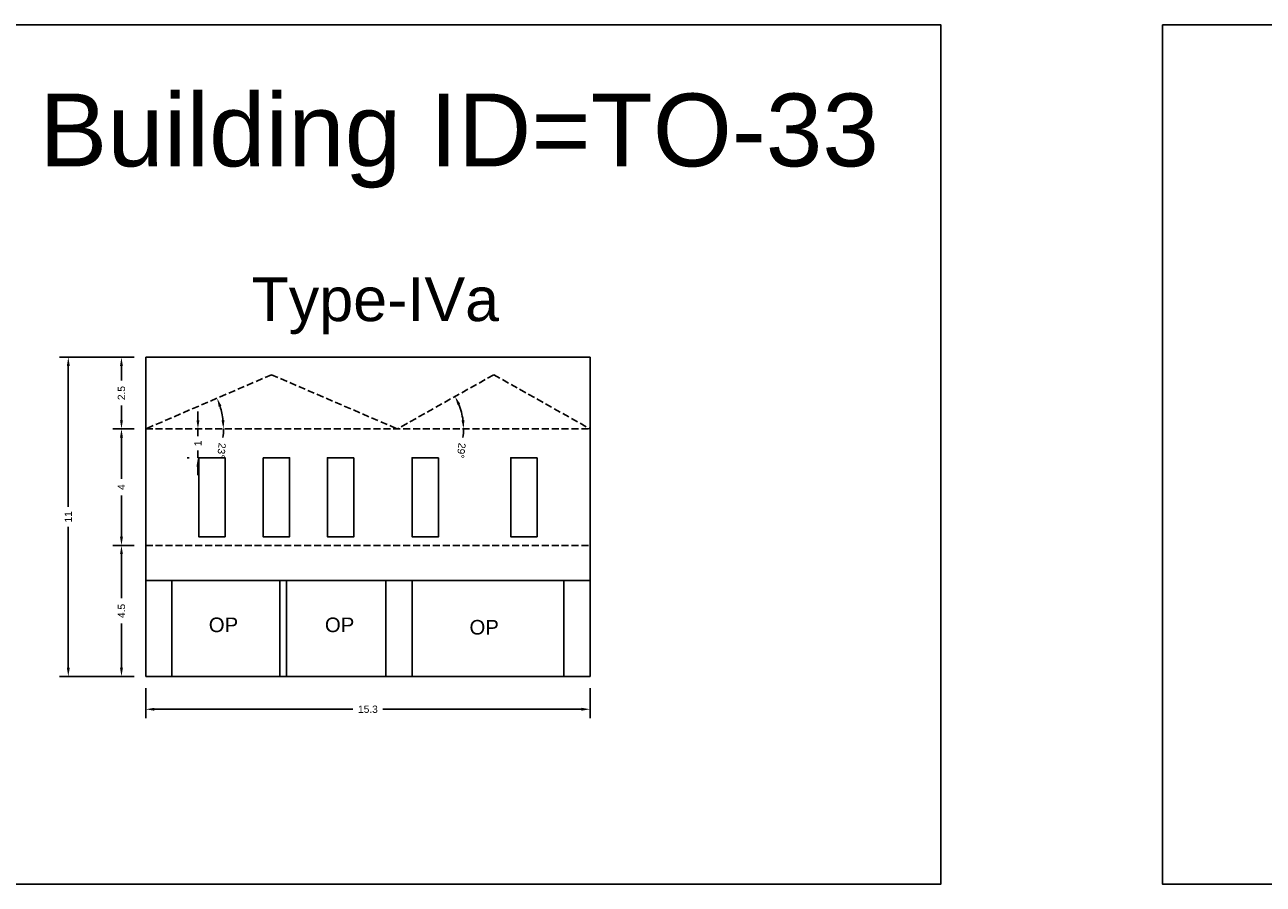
# Model space of a CAD drawing. Header units: metres. Extents: x 3416649 to 3417130, y -6713042 to -6712690.
# Tile 29 of 70: x 3416737 to 3416779, y -6712857 to -6712827. Entities that reach past the tile are written whole.
import ezdxf

# ---------------------------------------------------------------- set-up
doc = ezdxf.new("R2010")
doc.units = ezdxf.units.M
doc.linetypes.add('ACAD_ISO02W100', pattern=[15, 12, -3])
doc.layers.add('Dotted', color=7, linetype='ACAD_ISO02W100', plot=False)
doc.styles.get("Standard").update_dxf_attribs({"font": 'arial.ttf'})
doc.dimstyles.new('ISO-25', dxfattribs={"dimtxt": 0.25, "dimasz": 0.3, "dimexe": 0.3, "dimexo": 0.4, "dimgap": 0.2, "dimtad": 0, "dimdec": 1, "dimdsep": 46, "dimtxsty": 'Standard', "dimcen": 2.5, "dimadec": 0, "dimazin": 0, "dimtfac": 1, "dimtdec": 1, "dimtmove": 0, "dimatfit": 3, "dimfxl": 1, "dimarcsym": 0})

# ---------------------------------------------------------------- blocks, each defined once
blk = doc.blocks.new('*D255')
at = {"color": 0, "lineweight": -2, "transparency": 16777216}
for p, q in [((3416740.506, -6712845.31), (3416739.774, -6712845.31)), ((3416740.074, -6712845.61), (3416740.074, -6712847.126)), ((3416740.074, -6712849.51), (3416740.074, -6712847.993)), ((3416740.506, -6712849.81), (3416739.774, -6712849.81))]:
    blk.add_line(p, q, dxfattribs=at)
at = {"color": 0, "transparency": 16777216}
for points in [[(3416740.024, -6712845.61), (3416740.124, -6712845.61), (3416740.074, -6712845.31)], [(3416740.024, -6712849.51), (3416740.124, -6712849.51), (3416740.074, -6712849.81)]]:
    blk.add_solid(points, dxfattribs=at)
at = {"layer": 'Defpoints', "color": 0, "transparency": 16777216}
for p in [(3416740.074, -6712845.31), (3416740.906, -6712845.31), (3416740.906, -6712849.81)]:
    blk.add_point(p, dxfattribs=at)
at = {"color": 0, "transparency": 16777216, "insert": (3416740.074, -6712847.56), "char_height": 0.25, "attachment_point": 5, "rotation": 90}
blk.add_mtext('4.5', dxfattribs=at)
blk = doc.blocks.new('*D256')
at = {"color": 0, "lineweight": -2, "transparency": 16777216}
for p, q in [((3416740.506, -6712841.31), (3416739.774, -6712841.31)), ((3416740.074, -6712841.61), (3416740.074, -6712843.023)), ((3416740.074, -6712845.01), (3416740.074, -6712843.596)), ((3416740.506, -6712845.31), (3416739.774, -6712845.31))]:
    blk.add_line(p, q, dxfattribs=at)
at = {"color": 0, "transparency": 16777216}
for points in [[(3416740.024, -6712841.61), (3416740.124, -6712841.61), (3416740.074, -6712841.31)], [(3416740.024, -6712845.01), (3416740.124, -6712845.01), (3416740.074, -6712845.31)]]:
    blk.add_solid(points, dxfattribs=at)
at = {"layer": 'Defpoints', "color": 0, "transparency": 16777216}
for p in [(3416740.074, -6712841.31), (3416740.906, -6712841.31), (3416740.906, -6712845.31)]:
    blk.add_point(p, dxfattribs=at)
at = {"color": 0, "transparency": 16777216, "insert": (3416740.074, -6712843.31), "char_height": 0.25, "attachment_point": 5, "rotation": 90}
blk.add_mtext('4', dxfattribs=at)
blk = doc.blocks.new('*D257')
at = {"color": 0, "lineweight": -2, "transparency": 16777216}
for start, end in [(6.4402, 16.8544), (353.5598, 0)]:
    blk.add_arc((3416740.906, -6712841.31), 2.67, start, end, dxfattribs=at)
at = {"color": 0, "transparency": 16777216}
for points in [[(3416743.414, -6712840.553), (3416743.508, -6712840.518), (3416743.358, -6712840.254)], [(3416743.609, -6712841.008), (3416743.509, -6712841.013), (3416743.576, -6712841.31)]]:
    blk.add_solid(points, dxfattribs=at)
at = {"layer": 'Defpoints', "color": 0, "transparency": 16777216}
for p in [(3416745.226, -6712839.45), (3416743.478, -6712840.595), (3416740.906, -6712841.31), (3416740.906, -6712841.31), (3416756.166, -6712841.31)]:
    blk.add_point(p, dxfattribs=at)
at = {"color": 0, "transparency": 16777216, "insert": (3416743.509, -6712842.054), "char_height": 0.25, "attachment_point": 5, "rotation": 263.5598}
blk.add_mtext('23°', dxfattribs=at)
blk = doc.blocks.new('*D258')
at = {"color": 0, "lineweight": -2, "transparency": 16777216}
for start, end in [(7.5663, 21.7668), (352.4337, 360)]:
    blk.add_arc((3416749.546, -6712841.31), 2.273, start, end, dxfattribs=at)
at = {"color": 0, "transparency": 16777216}
for points in [[(3416751.612, -6712840.488), (3416751.702, -6712840.445), (3416751.527, -6712840.196)], [(3416751.849, -6712841.007), (3416751.749, -6712841.014), (3416751.819, -6712841.31)]]:
    blk.add_solid(points, dxfattribs=at)
at = {"layer": 'Defpoints', "color": 0, "transparency": 16777216}
for p in [(3416752.856, -6712839.45), (3416751.688, -6712840.549), (3416740.906, -6712841.31), (3416749.546, -6712841.31), (3416756.166, -6712841.31)]:
    blk.add_point(p, dxfattribs=at)
at = {"color": 0, "transparency": 16777216, "insert": (3416751.74, -6712842.053), "char_height": 0.25, "attachment_point": 5, "rotation": 262.4337}
blk.add_mtext('29°', dxfattribs=at)
blk = doc.blocks.new('*D259')
at = {"color": 0, "lineweight": -2, "transparency": 16777216}
for p, q in [((3416742.7, -6712841.01), (3416742.7, -6712840.71)), ((3416742.325, -6712841.31), (3416742.4, -6712841.31)), ((3416742.7, -6712841.31), (3416742.7, -6712841.56)), ((3416742.7, -6712842.302), (3416742.7, -6712842.052)), ((3416742.325, -6712842.302), (3416742.4, -6712842.302)), ((3416742.7, -6712842.602), (3416742.7, -6712842.902))]:
    blk.add_line(p, q, dxfattribs=at)
at = {"color": 0, "transparency": 16777216}
for points in [[(3416742.65, -6712841.01), (3416742.75, -6712841.01), (3416742.7, -6712841.31)], [(3416742.65, -6712842.602), (3416742.75, -6712842.602), (3416742.7, -6712842.302)]]:
    blk.add_solid(points, dxfattribs=at)
at = {"layer": 'Defpoints', "color": 0, "transparency": 16777216}
for p in [(3416742.7, -6712841.31), (3416742.725, -6712841.31), (3416742.725, -6712842.302)]:
    blk.add_point(p, dxfattribs=at)
at = {"color": 0, "transparency": 16777216, "insert": (3416742.7, -6712841.806), "char_height": 0.25, "attachment_point": 5, "rotation": 90}
blk.add_mtext('1', dxfattribs=at)
blk = doc.blocks.new('*D260')
at = {"color": 0, "lineweight": -2, "transparency": 16777216}
for p, q in [((3416740.506, -6712838.85), (3416739.774, -6712838.85)), ((3416740.074, -6712839.15), (3416740.074, -6712839.649)), ((3416740.074, -6712841.01), (3416740.074, -6712840.511)), ((3416740.506, -6712841.31), (3416739.774, -6712841.31))]:
    blk.add_line(p, q, dxfattribs=at)
at = {"color": 0, "transparency": 16777216}
for points in [[(3416740.024, -6712839.15), (3416740.124, -6712839.15), (3416740.074, -6712838.85)], [(3416740.024, -6712841.01), (3416740.124, -6712841.01), (3416740.074, -6712841.31)]]:
    blk.add_solid(points, dxfattribs=at)
at = {"layer": 'Defpoints', "color": 0, "transparency": 16777216}
for p in [(3416740.074, -6712838.85), (3416740.906, -6712838.85), (3416740.906, -6712841.31)]:
    blk.add_point(p, dxfattribs=at)
at = {"color": 0, "transparency": 16777216, "insert": (3416740.074, -6712840.08), "char_height": 0.25, "attachment_point": 5, "rotation": 90}
blk.add_mtext('2.5', dxfattribs=at)
blk = doc.blocks.new('*D261')
at = {"color": 0, "lineweight": -2, "transparency": 16777216}
for p, q in [((3416740.906, -6712850.21), (3416740.906, -6712851.235)), ((3416756.166, -6712850.21), (3416756.166, -6712851.235)), ((3416741.206, -6712850.935), (3416748.023, -6712850.935)), ((3416755.866, -6712850.935), (3416749.048, -6712850.935))]:
    blk.add_line(p, q, dxfattribs=at)
at = {"color": 0, "transparency": 16777216}
for points in [[(3416741.206, -6712850.885), (3416741.206, -6712850.985), (3416740.906, -6712850.935)], [(3416755.866, -6712850.885), (3416755.866, -6712850.985), (3416756.166, -6712850.935)]]:
    blk.add_solid(points, dxfattribs=at)
at = {"layer": 'Defpoints', "color": 0, "transparency": 16777216}
for p in [(3416740.906, -6712849.81), (3416756.166, -6712849.81), (3416756.166, -6712850.935)]:
    blk.add_point(p, dxfattribs=at)
at = {"color": 0, "transparency": 16777216, "insert": (3416748.536, -6712850.935), "char_height": 0.25, "attachment_point": 5}
blk.add_mtext('15.3', dxfattribs=at)
blk = doc.blocks.new('*D262')
at = {"color": 0, "lineweight": -2, "transparency": 16777216}
for p, q in [((3416740.506, -6712838.85), (3416737.949, -6712838.85)), ((3416738.249, -6712839.15), (3416738.249, -6712843.987)), ((3416738.249, -6712849.51), (3416738.249, -6712844.673)), ((3416740.506, -6712849.81), (3416737.949, -6712849.81))]:
    blk.add_line(p, q, dxfattribs=at)
at = {"color": 0, "transparency": 16777216}
for points in [[(3416738.199, -6712839.15), (3416738.299, -6712839.15), (3416738.249, -6712838.85)], [(3416738.199, -6712849.51), (3416738.299, -6712849.51), (3416738.249, -6712849.81)]]:
    blk.add_solid(points, dxfattribs=at)
at = {"layer": 'Defpoints', "color": 0, "transparency": 16777216}
for p in [(3416738.249, -6712838.85), (3416740.906, -6712838.85), (3416740.906, -6712849.81)]:
    blk.add_point(p, dxfattribs=at)
at = {"color": 0, "transparency": 16777216, "insert": (3416738.249, -6712844.33), "char_height": 0.25, "attachment_point": 5, "rotation": 90}
blk.add_mtext('11', dxfattribs=at)

msp = doc.modelspace()

# ---------------------------------------------------------------- linework, layer by layer
for points in [[(3416733.151, -6712827.435), (3416768.204, -6712827.435), (3416768.204, -6712856.942), (3416733.151, -6712856.942)], [(3416775.817, -6712827.435), (3416814.064, -6712827.435), (3416814.064, -6712856.942), (3416775.817, -6712856.942)], [(3416742.725, -6712842.302), (3416743.634, -6712842.302), (3416743.634, -6712845.01), (3416742.725, -6712845.01)], [(3416744.934, -6712842.302), (3416745.844, -6712842.302), (3416745.844, -6712845.01), (3416744.934, -6712845.01)], [(3416748.053, -6712842.302), (3416747.144, -6712842.302), (3416747.144, -6712845.01), (3416748.053, -6712845.01)], [(3416750.962, -6712842.302), (3416750.053, -6712842.302), (3416750.053, -6712845.01), (3416750.962, -6712845.01)], [(3416754.346, -6712842.302), (3416753.437, -6712842.302), (3416753.437, -6712845.01), (3416754.346, -6712845.01)], [(3416741.806, -6712846.51), (3416745.506, -6712846.51), (3416745.506, -6712849.81), (3416741.806, -6712849.81)], [(3416745.736, -6712846.51), (3416749.153, -6712846.51), (3416749.153, -6712849.81), (3416745.736, -6712849.81)], [(3416750.053, -6712846.51), (3416755.266, -6712846.51), (3416755.266, -6712849.81), (3416750.053, -6712849.81)]]:
    msp.add_lwpolyline(points, close=True)
for points in [[(3416740.906, -6712838.85), (3416756.166, -6712838.85)], [(3416740.906, -6712849.81), (3416740.906, -6712838.85)], [(3416756.166, -6712849.81), (3416756.166, -6712838.85)], [(3416740.906, -6712846.51), (3416756.166, -6712846.51)], [(3416741.806, -6712849.81), (3416741.806, -6712846.51)], [(3416745.506, -6712849.81), (3416745.506, -6712846.51)], [(3416745.736, -6712849.81), (3416745.736, -6712846.51)], [(3416749.153, -6712846.51), (3416749.153, -6712849.81)], [(3416750.053, -6712846.51), (3416750.053, -6712849.81)], [(3416755.266, -6712849.81), (3416755.266, -6712846.51)], [(3416740.906, -6712849.81), (3416756.166, -6712849.81)]]:
    msp.add_lwpolyline(points)
at = {"layer": 'Dotted', "ltscale": 0.02}
for points in [[(3416745.226, -6712839.45), (3416740.906, -6712841.31)], [(3416745.226, -6712839.45), (3416749.546, -6712841.31)], [(3416752.856, -6712839.45), (3416749.546, -6712841.31)], [(3416752.856, -6712839.45), (3416756.166, -6712841.31)], [(3416740.906, -6712841.31), (3416756.166, -6712841.31)], [(3416740.906, -6712845.31), (3416756.166, -6712845.31)]]:
    msp.add_lwpolyline(points, dxfattribs=at)

# ---------------------------------------------------------------- texts
at = {"attachment_point": 1}
for s, width, heights, insert, char_height in [('Building ID=TO-33', 67.86454, [0.517], (3416737.257, -6712829.796), 2.5), ('Type-IVa ', 9.99112, [0.517], (3416744.538, -6712836.109), 1.5), ('OP', 67.86454, [0], (3416743.072, -6712847.786), 0.5), ('OP', 67.86454, [0], (3416747.059, -6712847.786), 0.5), ('OP', 67.86454, [0], (3416752.023, -6712847.869), 0.5)]:
    msp.add_mtext_dynamic_manual_height_columns(s, width=width, gutter_width=12.5, heights=heights, dxfattribs=dict(at, insert=insert, char_height=char_height))

# ---------------------------------------------------------------- dimensions: what is measured, and where the dimension line sits
for base, p1, p2, picture, middle in [((3416738.249, -6712838.85), (3416740.906, -6712849.81), (3416740.906, -6712838.85), '*D262', (3416738.249, -6712844.33)), ((3416740.074, -6712838.85), (3416740.906, -6712841.31), (3416740.906, -6712838.85), '*D260', (3416740.074, -6712840.08)), ((3416740.074, -6712841.31), (3416740.906, -6712845.31), (3416740.906, -6712841.31), '*D256', (3416740.074, -6712843.31)), ((3416740.074, -6712845.31), (3416740.906, -6712849.81), (3416740.906, -6712845.31), '*D255', (3416740.074, -6712847.56))]:
    dim = msp.add_linear_dim(base=base, p1=p1, p2=p2, angle=90, dimstyle='ISO-25')
    dim.commit()
    dim.dimension.update_dxf_attribs({"geometry": picture, "text_midpoint": middle})
for base, line2, picture, middle in [((3416743.478, -6712840.595), ((3416745.226, -6712839.45), (3416740.906, -6712841.31)), '*D257', (3416743.509, -6712842.054)), ((3416751.688, -6712840.549), ((3416752.856, -6712839.45), (3416749.546, -6712841.31)), '*D258', (3416751.74, -6712842.053))]:
    dim = msp.add_angular_dim_2l(base=base, line1=((3416740.906, -6712841.31), (3416756.166, -6712841.31)), line2=line2, dimstyle='ISO-25')
    dim.commit()
    dim.dimension.update_dxf_attribs({"geometry": picture, "text_midpoint": middle})
dim = msp.add_linear_dim(base=(3416742.7, -6712841.31), p1=(3416742.725, -6712842.302), p2=(3416742.725, -6712841.31), angle=90, dimstyle='ISO-25')
dim.commit()
dim.dimension.update_dxf_attribs({"geometry": '*D259', "text_midpoint": (3416742.7, -6712841.806), "dimtype": 160})
dim = msp.add_linear_dim(base=(3416756.166, -6712850.935), p1=(3416740.906, -6712849.81), p2=(3416756.166, -6712849.81), dimstyle='ISO-25')
dim.commit()
dim.dimension.update_dxf_attribs({"geometry": '*D261', "text_midpoint": (3416748.536, -6712850.935)})

doc.saveas('drawing.dxf')
